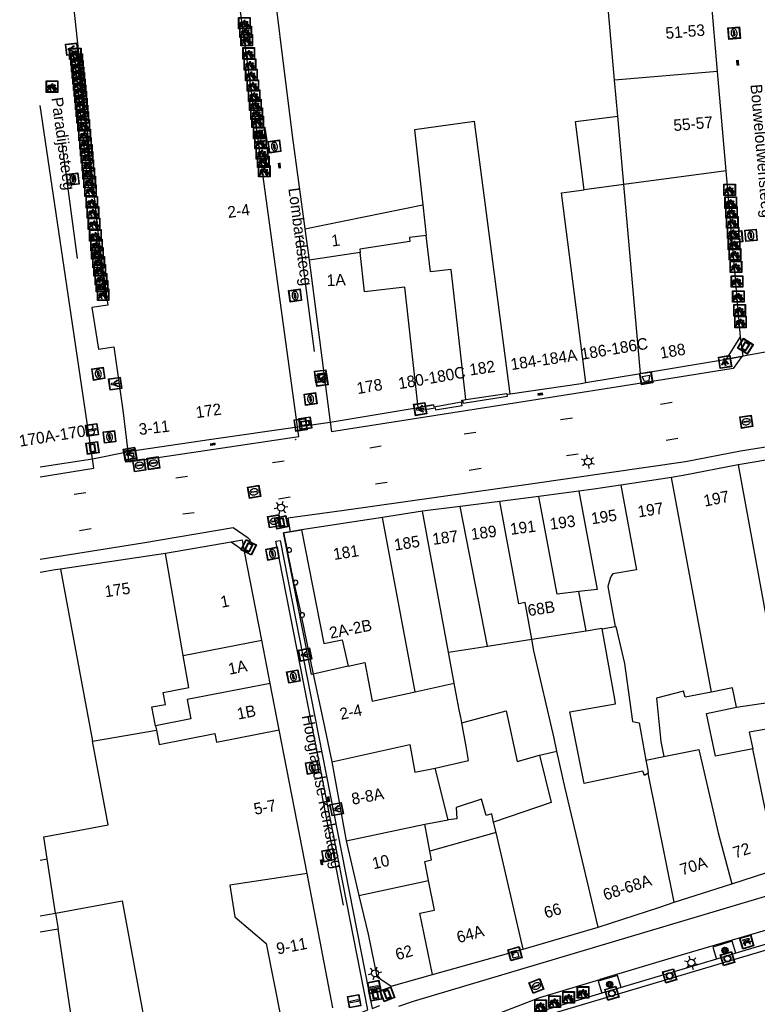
# Model space of a CAD drawing. Header units: metres. Extents: x 93870 to 95789, y 463036 to 464040.
# Tile 97 of 256: x 93870 to 93934, y 463903 to 463988. Entities that reach past the tile are written whole.
import ezdxf
from ezdxf.enums import TextEntityAlignment as Align

# ---------------------------------------------------------------- set-up
doc = ezdxf.new("R2010")
doc.units = ezdxf.units.M
doc.header["$LTSCALE"] = 25.4
for name, color, linetype in [('B_BEBOUWINGSGRENS_0', 1, 'Continuous'), ('B_LUIFEL_1', 200, 'Continuous'), ('B_OVERBOUWLIJN_LIJN_1', 7, 'Continuous'), ('B_TUSSENMUUR_0', 7, 'Continuous'), ('BRANDSTOFPOMP', 7, 'Continuous'), ('G_GRENS_ALGEMEEN_0', 7, 'Continuous'), ('Q_AFVALBAK_0', 7, 'Continuous'), ('Q_BANK_0', 7, 'Continuous'), ('Q_BOOM_0', 3, 'Continuous'), ('Q_BRANDSTOFPOMP_0', 7, 'Continuous'), ('Q_CAI-KAST_0', 10, 'Continuous'), ('Q_FIETSENREK_0', 6, 'Continuous'), ('Q_INSPECTIE_OF_RIOOLPUT_0', 253, 'Continuous'), ('Q_KOLK_0', 254, 'Continuous'), ('Q_LICHTMAST_0', 2, 'Continuous'), ('Q_LICHTPUNT_0', 7, 'Continuous'), ('Q_LICHTPUNT_1', 7, 'Continuous'), ('Q_LIJNAFWATERING_LIJN_0', 7, 'Continuous'), ('Q_MEERRING_0', 7, 'Continuous'), ('Q_STRAATNAAMBORD_0', 7, 'Continuous'), ('Q_VERKEERSBORDPAAL_0', 40, 'Continuous'), ('Q_WATERLEIDINGPUT_0', 5, 'Continuous'), ('Q_WEGWIJZER_0', 7, 'Continuous'), ('S_GBKN_SYMBOOL_OV_GROOT_0', 7, 'Continuous'), ('V_WEGGRENS_0', 7, 'Continuous'), ('W_WATERGRENS_0', 5, 'Continuous'), ('Z_GBKN_HUISNUMMER_0', 252, 'Continuous'), ('Z_STRAATNAAM_0', 252, 'Continuous')]:
    doc.layers.add(name, color=color, linetype=linetype)
doc.layers.add('Q_PAAL_STEEN_0', color=7, linetype='Continuous', true_color=0xa97373)

# ---------------------------------------------------------------- blocks, each defined once
blk = doc.blocks.new('Q_AFVALBAK')
for points in [[(-0.5, 0.5), (0.5, 0.5), (0.5, -0.5), (-0.5, -0.5)], [(-0.336, 0.197), (0.331, 0.197), (0.19, -0.251), (-0.196, -0.251)]]:
    blk.add_lwpolyline(points, close=True)
blk.add_lwpolyline([(-0.442, 0.464), (0.438, 0.464, -0.414214), (0.459, 0.442), (0.459, -0.437, -0.414214), (0.438, -0.459), (-0.442, -0.459, -0.414214), (-0.463, -0.437), (-0.463, 0.442), (-0.463, 0.444), (-0.463, 0.446), (-0.463, 0.448), (-0.462, 0.45), (-0.461, 0.451), (-0.46, 0.453), (-0.459, 0.455), (-0.458, 0.456), (-0.457, 0.457), (-0.456, 0.459), (-0.454, 0.46), (-0.453, 0.461), (-0.451, 0.462), (-0.449, 0.462), (-0.447, 0.463), (-0.446, 0.463), (-0.444, 0.464), (-0.442, 0.464)], format="xyb")
blk = doc.blocks.new('Q_STRAATNAAMBORD')
for points in [[(-0.5, 0.5), (0.5, 0.5), (0.5, -0.5), (-0.5, -0.5)], [(-0.369, 0.22), (0.358, 0.22), (0.358, -0.214), (-0.369, -0.214)]]:
    blk.add_lwpolyline(points, close=True)
for points in [[(-0.442, 0.464), (0.438, 0.464, -0.414214), (0.459, 0.442), (0.459, -0.437, -0.414214), (0.438, -0.459), (-0.442, -0.459, -0.414214), (-0.463, -0.437), (-0.463, 0.442), (-0.463, 0.444), (-0.463, 0.446), (-0.463, 0.448), (-0.462, 0.45), (-0.461, 0.451), (-0.46, 0.453), (-0.459, 0.455), (-0.458, 0.456), (-0.457, 0.457), (-0.456, 0.459), (-0.454, 0.46), (-0.453, 0.461), (-0.451, 0.462), (-0.449, 0.462), (-0.447, 0.463), (-0.446, 0.463), (-0.444, 0.464), (-0.442, 0.464)], [(-0.287, 0.16), (0.281, 0.16, -0.414214), (0.303, 0.139), (0.303, -0.134, -0.414214), (0.281, -0.156), (-0.287, -0.156, -0.414214), (-0.308, -0.134), (-0.308, 0.139), (-0.308, 0.14), (-0.308, 0.142), (-0.307, 0.144), (-0.307, 0.146), (-0.306, 0.148), (-0.305, 0.149), (-0.304, 0.151), (-0.303, 0.152), (-0.302, 0.154), (-0.3, 0.155), (-0.299, 0.156), (-0.297, 0.157), (-0.296, 0.158), (-0.294, 0.159), (-0.292, 0.159), (-0.29, 0.16), (-0.288, 0.16), (-0.287, 0.16)]]:
    blk.add_lwpolyline(points, format="xyb")
blk = doc.blocks.new('Q_WEGWIJZER')
for points in [[(-0.5, 0.5), (0.5, 0.5), (0.5, -0.5), (-0.5, -0.5)], [(-0.369, 0.22), (0.358, 0.22), (0.358, -0.214), (-0.369, -0.214)]]:
    blk.add_lwpolyline(points, close=True)
for points in [[(-0.442, 0.464), (0.438, 0.464, -0.414214), (0.459, 0.442), (0.459, -0.437, -0.414214), (0.438, -0.459), (-0.442, -0.459, -0.414214), (-0.463, -0.437), (-0.463, 0.442), (-0.463, 0.444), (-0.463, 0.446), (-0.463, 0.448), (-0.462, 0.45), (-0.461, 0.451), (-0.46, 0.453), (-0.459, 0.455), (-0.458, 0.456), (-0.457, 0.457), (-0.456, 0.459), (-0.454, 0.46), (-0.453, 0.461), (-0.451, 0.462), (-0.449, 0.462), (-0.447, 0.463), (-0.446, 0.463), (-0.444, 0.464), (-0.442, 0.464)], [(-0.287, 0.16), (0.281, 0.16, -0.414214), (0.303, 0.139), (0.303, -0.134, -0.414214), (0.281, -0.156), (-0.287, -0.156, -0.414214), (-0.308, -0.134), (-0.308, 0.139), (-0.308, 0.14), (-0.308, 0.142), (-0.307, 0.144), (-0.307, 0.146), (-0.306, 0.148), (-0.305, 0.149), (-0.304, 0.151), (-0.303, 0.152), (-0.302, 0.154), (-0.3, 0.155), (-0.299, 0.156), (-0.297, 0.157), (-0.296, 0.158), (-0.294, 0.159), (-0.292, 0.159), (-0.29, 0.16), (-0.288, 0.16), (-0.287, 0.16)]]:
    blk.add_lwpolyline(points, format="xyb")
blk = doc.blocks.new('Q_BRANDSTOFPOMP')
at = {"layer": 'BRANDSTOFPOMP', "color": 7}
for points in [[(-0.015, 0.015), (0.015, 0.015), (0.015, -0.015), (-0.015, -0.015), (-0.015, 0.015)], [(-0.014, 0.014), (0.014, 0.014), (0.014, -0.014), (-0.014, -0.014), (-0.014, 0.014)], [(-0.007, 0.006), (-0.008, 0.006), (-0.008, -0.011), (0.002, -0.011), (0.002, 0), (0.006, 0), (0.006, -0.005), (0.006, -0.005)], [(0.008, -0.005), (0.008, -0.005), (0.008, 0.002), (0.002, 0.002), (0.002, 0.006), (0.001, 0.006)]]:
    blk.add_lwpolyline(points, dxfattribs=at)
for points in [[(-0.003, 0.007), (-0.005, 0.007), (-0.007, 0.007), (-0.007, 0.006)], [(0.001, 0.006), (0.001, 0.007), (-0.001, 0.007), (-0.003, 0.007)], [(0.006, -0.005), (0.006, -0.005), (0.006, -0.006), (0.007, -0.006)], [(0.007, -0.006), (0.007, -0.006), (0.008, -0.005), (0.008, -0.005)]]:
    blk.add_open_spline(points, degree=3, dxfattribs=at)
blk = doc.blocks.new('Q_CAI-KAST')
for points in [[(-0.5, 0.5), (0.5, 0.5), (0.5, -0.5), (-0.5, -0.5)], [(-0.262, 0.264), (0.25, 0.264), (0.25, 0.187), (-0.262, 0.187)], [(-0.262, 0.107), (0.25, 0.107), (0.25, -0.332), (-0.262, -0.332)]]:
    blk.add_lwpolyline(points, close=True)
blk.add_lwpolyline([(-0.442, 0.464), (0.438, 0.464, -0.414214), (0.459, 0.442), (0.459, -0.437, -0.414214), (0.438, -0.459), (-0.442, -0.459, -0.414214), (-0.463, -0.437), (-0.463, 0.442), (-0.463, 0.444), (-0.463, 0.446), (-0.463, 0.448), (-0.462, 0.45), (-0.461, 0.451), (-0.46, 0.453), (-0.459, 0.455), (-0.458, 0.456), (-0.457, 0.457), (-0.456, 0.459), (-0.454, 0.46), (-0.453, 0.461), (-0.451, 0.462), (-0.449, 0.462), (-0.447, 0.463), (-0.446, 0.463), (-0.444, 0.464), (-0.442, 0.464)], format="xyb")
blk.add_circle((-0.177, -0.034), 0.0354)
blk = doc.blocks.new('Q_LICHTMAST')
for points in [[(-0.26, 0.15), (-0.52, 0.3)], [(0, 0.3), (0, 0.6)], [(0.26, 0.15), (0.52, 0.3)], [(-0.26, -0.15), (-0.52, -0.3)], [(0, -0.3), (0, -0.6)], [(0.26, -0.15), (0.52, -0.3)]]:
    blk.add_lwpolyline(points)
blk.add_circle((0, 0), 0.3)
blk = doc.blocks.new('Q_VERKEERSBORDPAAL')
for points in [[(-0.5, 0.5), (0.5, 0.5), (0.5, -0.5), (-0.5, -0.5)], [(-0.08, 0.333), (0.071, 0.333), (0.071, -0.329), (-0.08, -0.329)]]:
    blk.add_lwpolyline(points, close=True)
blk.add_lwpolyline([(-0.442, 0.464), (0.438, 0.464, -0.414214), (0.459, 0.442), (0.459, -0.437, -0.414214), (0.438, -0.459), (-0.442, -0.459, -0.414214), (-0.463, -0.437), (-0.463, 0.442), (-0.463, 0.444), (-0.463, 0.446), (-0.463, 0.448), (-0.462, 0.45), (-0.461, 0.451), (-0.46, 0.453), (-0.459, 0.455), (-0.458, 0.456), (-0.457, 0.457), (-0.456, 0.459), (-0.454, 0.46), (-0.453, 0.461), (-0.451, 0.462), (-0.449, 0.462), (-0.447, 0.463), (-0.446, 0.463), (-0.444, 0.464), (-0.442, 0.464)], format="xyb")
blk = doc.blocks.new('Q_PAAL_STEEN')
for points in [[(-0.5, 0.5), (0.5, 0.5), (0.5, -0.5), (-0.5, -0.5)], [(-0.08, 0.333), (0.071, 0.333), (0.071, -0.329), (-0.08, -0.329)]]:
    blk.add_lwpolyline(points, close=True)
blk.add_lwpolyline([(-0.442, 0.464), (0.438, 0.464, -0.414214), (0.459, 0.442), (0.459, -0.437, -0.414214), (0.438, -0.459), (-0.442, -0.459, -0.414214), (-0.463, -0.437), (-0.463, 0.442), (-0.463, 0.444), (-0.463, 0.446), (-0.463, 0.448), (-0.462, 0.45), (-0.461, 0.451), (-0.46, 0.453), (-0.459, 0.455), (-0.458, 0.456), (-0.457, 0.457), (-0.456, 0.459), (-0.454, 0.46), (-0.453, 0.461), (-0.451, 0.462), (-0.449, 0.462), (-0.447, 0.463), (-0.446, 0.463), (-0.444, 0.464), (-0.442, 0.464)], format="xyb")
blk = doc.blocks.new('Q_KOLK')
blk.add_lwpolyline([(-0.5, 0.5), (0.5, 0.5), (0.5, -0.5), (-0.5, -0.5)], close=True)
for points in [[(-0.442, 0.464), (0.438, 0.464, -0.414214), (0.459, 0.442), (0.459, -0.437, -0.414214), (0.438, -0.459), (-0.442, -0.459, -0.414214), (-0.463, -0.437), (-0.463, 0.442, -0.414214), (-0.442, 0.464)], [(-0.345, 0.105, 0.380426), (-0.276, -0.18)], [(-0.008, 0.266, 0.240218), (-0.345, 0.105)], [(-0.194, 0.045, 0.853344), (-0.194, -0.032)], [(0.331, 0.111, 0.240191), (-0.008, 0.266)], [(0.185, -0.032, 0.849746), (0.185, 0.045)], [(0.267, -0.176, 0.380426), (0.331, 0.111)], [(-0.276, -0.18, 0.148452), (0.012, -0.257)], [(0.012, -0.257, 0.131742), (0.267, -0.176)]]:
    blk.add_lwpolyline(points, format="xyb")
for points in [[(-0.194, 0.045), (0.185, 0.045)], [(0.185, -0.032), (-0.194, -0.032)]]:
    blk.add_lwpolyline(points)
blk = doc.blocks.new('Q_INSPECTIE_OF_RIOOLPUT')
blk.add_lwpolyline([(-0.5, 0.5), (0.5, 0.5), (0.5, -0.5), (-0.5, -0.5)], close=True)
for points in [[(-0.442, 0.464), (0.438, 0.464, -0.414214), (0.459, 0.442), (0.459, -0.437, -0.414214), (0.438, -0.459), (-0.442, -0.459, -0.414214), (-0.463, -0.437), (-0.463, 0.442), (-0.463, 0.444), (-0.463, 0.446), (-0.463, 0.448), (-0.462, 0.45), (-0.461, 0.451), (-0.46, 0.453), (-0.459, 0.455), (-0.458, 0.456), (-0.457, 0.457), (-0.456, 0.459), (-0.454, 0.46), (-0.453, 0.461), (-0.451, 0.462), (-0.449, 0.462), (-0.447, 0.463), (-0.446, 0.463), (-0.444, 0.464), (-0.442, 0.464)], [(-0.345, 0.105, 0.380426), (-0.276, -0.18)], [(-0.008, 0.266, 0.240218), (-0.345, 0.105)], [(-0.194, 0.045, 0.853344), (-0.194, -0.032)], [(0.331, 0.111, 0.240191), (-0.008, 0.266)], [(0.185, -0.032, 0.849746), (0.185, 0.045)], [(0.267, -0.176, 0.380426), (0.331, 0.111)], [(-0.276, -0.18, 0.148452), (0.012, -0.257)], [(0.012, -0.257, 0.131742), (0.267, -0.176)]]:
    blk.add_lwpolyline(points, format="xyb")
for points in [[(-0.194, 0.045), (0.185, 0.045)], [(0.185, -0.032), (-0.194, -0.032)]]:
    blk.add_lwpolyline(points)
blk = doc.blocks.new('Q_WATERLEIDINGPUT')
blk.add_lwpolyline([(-0.5, 0.5), (0.5, 0.5), (0.5, -0.5), (-0.5, -0.5)], close=True)
for points in [[(-0.442, 0.464), (0.438, 0.464, -0.414214), (0.459, 0.442), (0.459, -0.437, -0.414214), (0.438, -0.459), (-0.442, -0.459, -0.414214), (-0.463, -0.437), (-0.463, 0.442), (-0.463, 0.444), (-0.463, 0.446), (-0.463, 0.448), (-0.462, 0.45), (-0.461, 0.451), (-0.46, 0.453), (-0.459, 0.455), (-0.458, 0.456), (-0.457, 0.457), (-0.456, 0.459), (-0.454, 0.46), (-0.453, 0.461), (-0.451, 0.462), (-0.449, 0.462), (-0.447, 0.463), (-0.446, 0.463), (-0.444, 0.464), (-0.442, 0.464)], [(-0.345, 0.105, 0.380426), (-0.276, -0.18)], [(-0.008, 0.266, 0.240218), (-0.345, 0.105)], [(-0.194, 0.045, 0.853344), (-0.194, -0.032)], [(0.331, 0.111, 0.240191), (-0.008, 0.266)], [(0.185, -0.032, 0.849746), (0.185, 0.045)], [(0.267, -0.176, 0.380426), (0.331, 0.111)], [(-0.276, -0.18, 0.148452), (0.012, -0.257)], [(0.012, -0.257, 0.131742), (0.267, -0.176)]]:
    blk.add_lwpolyline(points, format="xyb")
for points in [[(-0.194, 0.045), (0.185, 0.045)], [(0.185, -0.032), (-0.194, -0.032)]]:
    blk.add_lwpolyline(points)
blk = doc.blocks.new('Q_LICHTPUNT')
for points in [[(-0.5, 0.5), (0.5, 0.5), (0.5, -0.5), (-0.5, -0.5)], [(-0.463, 0.464), (0.459, 0.464), (0.459, -0.459), (-0.463, -0.459)], [(-0.123, 0.08), (-0.077, 0.051), (-0.255, -0.233), (-0.301, -0.204)], [(-0.033, 0.032), (0.021, 0.032), (0.021, -0.303), (-0.033, -0.303)], [(0.075, 0.051), (0.121, 0.079), (0.293, -0.209), (0.247, -0.236)]]:
    blk.add_lwpolyline(points, close=True)
blk.add_circle((-0.002, 0.21), 0.103)
blk = doc.blocks.new('Q_FIETSENREK')
for points in [[(-0.5, 0.5), (0.5, 0.5), (0.5, -0.5), (-0.5, -0.5)], [(-0.063, 0.145), (0.184, 0.054), (0.037, -0.093)]]:
    blk.add_lwpolyline(points, close=True)
for points in [[(-0.442, 0.464), (0.438, 0.464, -0.414214), (0.459, 0.442), (0.459, -0.437, -0.414214), (0.438, -0.459), (-0.442, -0.459, -0.414214), (-0.463, -0.437), (-0.463, 0.442), (-0.463, 0.444), (-0.463, 0.446), (-0.463, 0.448), (-0.462, 0.45), (-0.461, 0.451), (-0.46, 0.453), (-0.459, 0.455), (-0.458, 0.456), (-0.457, 0.457), (-0.456, 0.459), (-0.454, 0.46), (-0.453, 0.461), (-0.451, 0.462), (-0.449, 0.462), (-0.447, 0.463), (-0.446, 0.463), (-0.444, 0.464), (-0.442, 0.464)], [(-0.181, 0.106, 0.847256), (-0.324, -0.144)], [(-0.193, 0.075, 0.842492), (-0.305, -0.118)], [(-0.171, 0.065, 0.053288), (-0.193, 0.075)], [(-0.185, -0.134, 0.502492), (-0.147, 0.044)], [(-0.149, 0.089, 0.06236), (-0.181, 0.106)], [(-0.165, -0.161, 0.494489), (-0.125, 0.068)], [(-0.324, -0.144, 0.089606), (-0.421, -0.348)], [(-0.296, -0.162, 0.110942), (-0.375, -0.348)], [(-0.294, -0.105, 0.006942), (-0.305, -0.118)], [(-0.296, -0.162, 0.02458), (-0.283, -0.168)], [(-0.212, -0.105, 0.381614), (-0.294, -0.105)], [(-0.283, -0.168, 0.148109), (-0.198, -0.173)], [(-0.223, -0.136, 0.533998), (-0.276, -0.136)], [(-0.276, -0.136, 0.009682), (-0.271, -0.138)], [(-0.271, -0.138, 0.120201), (-0.218, -0.144)], [(-0.218, -0.144, 0.003554), (-0.223, -0.136)], [(-0.185, -0.134, 0.017985), (-0.212, -0.105)], [(-0.122, -0.348, 0.075837), (-0.198, -0.173)], [(-0.075, -0.348, 0.094234), (-0.165, -0.161)], [(0.095, -0.16, 0.385208), (0.186, -0.333)], [(0.209, -0.054, 0.224648), (0.108, -0.128)], [(0.126, -0.171, 0.376993), (0.197, -0.303)], [(0.212, -0.086, 0.20829), (0.139, -0.139)], [(0.186, -0.333, 1), (0.287, -0.06)], [(0.197, -0.303, 1), (0.276, -0.09)], [(0.287, -0.06, 0.086253), (0.238, -0.051)], [(0.276, -0.09, 0.079305), (0.241, -0.083)]]:
    blk.add_lwpolyline(points, format="xyb")
for points in [[(-0.171, 0.065), (-0.263, -0.038), (-0.239, -0.059), (-0.147, 0.044)], [(0.081, 0.221), (-0.003, 0.252), (-0.149, 0.089)], [(-0.125, 0.068), (-0.086, 0.111), (0.018, -0.131), (0.095, -0.16)], [(0.238, -0.051), (0.229, 0.053), (0.261, 0.093), (0.302, 0.078), (0.314, 0.11), (0.192, 0.155), (0.18, 0.123), (0.231, 0.104), (0.207, 0.076), (-0.04, 0.167), (0, 0.216), (0.07, 0.191), (0.081, 0.221)], [(0.209, -0.054), (0.199, 0.029), (0.057, -0.108)], [(-0.421, -0.348), (-0.375, -0.348)], [(-0.122, -0.348), (-0.075, -0.348)], [(0.057, -0.108), (0.108, -0.128)], [(0.126, -0.171), (0.253, -0.218), (0.241, -0.083)], [(0.139, -0.139), (0.222, -0.17), (0.212, -0.086)]]:
    blk.add_lwpolyline(points)
blk = doc.blocks.new('Q_MEERRING')
blk.add_lwpolyline([(-0.5, 0.5), (0.5, 0.5), (0.5, -0.5), (-0.5, -0.5)], close=True)
blk.add_lwpolyline([(-0.442, 0.464), (0.438, 0.464, -0.414214), (0.459, 0.442), (0.459, -0.437, -0.414214), (0.438, -0.459), (-0.442, -0.459, -0.414214), (-0.463, -0.437), (-0.463, 0.442), (-0.463, 0.444), (-0.463, 0.446), (-0.463, 0.448), (-0.462, 0.45), (-0.461, 0.451), (-0.46, 0.453), (-0.459, 0.455), (-0.458, 0.456), (-0.457, 0.457), (-0.456, 0.459), (-0.454, 0.46), (-0.453, 0.461), (-0.451, 0.462), (-0.449, 0.462), (-0.447, 0.463), (-0.446, 0.463), (-0.444, 0.464), (-0.442, 0.464)], format="xyb")
for radius in [0.3, 0.3, 0.25, 0.25]:
    blk.add_circle((0, 0), radius)
blk = doc.blocks.new('Q_BANK')
blk.add_lwpolyline([(-0.5, 0.5), (0.5, 0.5), (0.5, -0.5), (-0.5, -0.5)], close=True)
blk.add_lwpolyline([(-0.442, 0.464), (0.438, 0.464, -0.414214), (0.459, 0.442), (0.459, -0.437, -0.414214), (0.438, -0.459), (-0.442, -0.459, -0.414214), (-0.463, -0.437), (-0.463, 0.442), (-0.463, 0.444), (-0.463, 0.446), (-0.463, 0.448), (-0.462, 0.45), (-0.461, 0.451), (-0.46, 0.453), (-0.459, 0.455), (-0.458, 0.456), (-0.457, 0.457), (-0.456, 0.459), (-0.454, 0.46), (-0.453, 0.461), (-0.451, 0.462), (-0.449, 0.462), (-0.447, 0.463), (-0.446, 0.463), (-0.444, 0.464), (-0.442, 0.464)], format="xyb")
for points in [[(-0.267, 0.022), (-0.366, -0.078)], [(-0.18, 0.132), (-0.267, 0.132), (-0.267, 0.276)], [(-0.267, 0.276), (0.258, 0.276), (0.258, 0.132), (0.173, 0.132)], [(-0.18, 0.022), (-0.267, 0.022)], [(-0.267, 0.022), (-0.18, 0.022)], [(-0.18, 0.022), (-0.18, 0.132)], [(-0.18, 0.132), (-0.144, 0.132)], [(-0.144, 0.132), (-0.144, 0.022)], [(0.131, 0.132), (-0.144, 0.132)], [(0.131, 0.022), (-0.144, 0.022)], [(-0.144, 0.022), (0.131, 0.022)], [(0.131, 0.022), (-0.144, 0.022)], [(-0.144, 0.022), (0.131, 0.022)], [(-0.144, 0.022), (0.131, 0.022)], [(0.131, 0.022), (0.131, 0.132)], [(0.131, 0.132), (0.173, 0.132)], [(0.173, 0.132), (0.173, 0.022)], [(0.173, 0.022), (0.255, 0.022)], [(0.173, 0.022), (0.255, 0.022)], [(0.255, 0.022), (0.357, -0.078)], [(-0.236, -0.078), (-0.366, -0.078)], [(-0.192, -0.078), (-0.192, -0.27), (-0.236, -0.27), (-0.236, -0.078)], [(-0.236, -0.078), (-0.192, -0.078)], [(0.183, -0.078), (-0.192, -0.078)], [(0.226, -0.078), (0.226, -0.268), (0.183, -0.268), (0.183, -0.078)], [(0.183, -0.078), (0.226, -0.078)], [(0.357, -0.078), (0.226, -0.078)]]:
    blk.add_lwpolyline(points)
blk = doc.blocks.new('Q_BOOM')
for radius in [0.27, 0.18, 0.09]:
    blk.add_circle((0, 0), radius)
blk = doc.blocks.new('S_GBKN_SYMBOOL_OV_GROOT')
for points in [[(-0.21875, 0.0625), (0.21875, 0.0625)], [(-0.21875, 0), (0.21875, 0)], [(-0.1875, 0.0625), (-0.1875, 0)], [(-0.125, 0.09375), (-0.125, 0.0625)], [(-0.125, 0), (-0.125, -0.0625)], [(-0.0625, 0.0625), (-0.0625, 0)], [(0, 0.09375), (0, 0.0625)], [(0, 0), (0, -0.0625)], [(0.0625, 0.0625), (0.0625, 0)], [(0.125, 0.09375), (0.125, 0.0625)], [(0.125, 0), (0.125, -0.0625)], [(0.1875, 0.0625), (0.1875, 0)], [(-0.21875, -0.0625), (0.21875, -0.0625)], [(-0.1875, -0.0625), (-0.1875, -0.09375)], [(-0.0625, -0.0625), (-0.0625, -0.09375)], [(0.0625, -0.0625), (0.0625, -0.09375)], [(0.1875, -0.0625), (0.1875, -0.09375)]]:
    blk.add_lwpolyline(points)
blk = doc.blocks.new('LDN_BLOK7_AUTOCAD_OD_1_FMEBLOCK19')
at = {"layer": 'B_BEBOUWINGSGRENS_0'}
for p, q in [((-0.777, 0.592), (0.567, 0.812)), ((0.776, -0.558), (-0.777, -0.812))]:
    blk.add_line(p, q, dxfattribs=at)

msp = doc.modelspace()

# ---------------------------------------------------------------- linework, layer by layer
at = {"layer": 'B_BEBOUWINGSGRENS_0'}
for p, q in [((93930.525, 463983.958), (93929.891, 463991.33)), ((93931.265, 463975.362), (93930.525, 463983.958)), ((93876.439, 463950.47), (93871.898, 463981.04)), ((93894.807, 463970.355), (93895.176, 463967.646)), ((93923.849, 463957.833), (93931.298, 463959.072)), ((93919.133, 463957.049), (93923.849, 463957.833)), ((93912.308, 463956.056), (93912.566, 463956.093)), ((93908.454, 463955.543), (93908.731, 463955.584)), ((93897.001, 463953.629), (93904.622, 463954.903)), ((93871.898, 463949.752), (93876.439, 463950.47)), ((93937.618, 463950.836), (93932.312, 463949.944)), ((93926.537, 463948.854), (93922.136, 463948.181)), ((93918.52, 463947.66), (93915.044, 463947.211)), ((93911.665, 463946.776), (93908.261, 463946.337)), ((93915.044, 463947.211), (93911.665, 463946.776)), ((93904.993, 463945.915), (93901.518, 463945.381)), ((93908.261, 463946.337), (93904.993, 463945.915)), ((93901.518, 463945.381), (93894.525, 463944.307)), ((93891.074, 463934.772), (93889.593, 463942.432)), ((93882.756, 463942.265), (93873.674, 463940.924)), ((93920.53, 463935.74), (93921.66, 463935.951)), ((93891.804, 463931.03), (93891.074, 463934.772)), ((93898.549, 463932.51), (93895.52, 463931.834)), ((93892.589, 463927.006), (93891.804, 463931.03)), ((93895.012, 463914.593), (93892.589, 463927.006)), ((93897.154, 463924.252), (93898.39, 463917.397)), ((93907.21, 463919.21), (93906.08, 463923.69)), ((93898.39, 463917.397), (93899.474, 463912.668)), ((93897.233, 463902.965), (93895.012, 463914.593)), ((93931.749, 463913.678), (93935.769, 463914.974)), ((93926.769, 463912.088), (93931.749, 463913.678)), ((93873.242, 463911.136), (93873.451, 463909.766)), ((93913.712, 463908.025), (93920.186, 463909.93)), ((93905.855, 463905.851), (93913.712, 463908.025)), ((93902.277, 463904.834), (93905.855, 463905.851))]:
    msp.add_line(p, q, dxfattribs=at)
for points in [[(93894.163, 463953.235), (93888.94, 463991.29), (93888.24, 463995.47)], [(93891.55, 463995.82), (93893.71, 463978.42), (93894.807, 463970.355)], [(93875.3, 463992.87), (93874.73, 463991.76), (93874.57, 463991.77), (93877.01, 463969.07), (93877.771, 463963.749), (93876.384, 463963.551), (93876.94, 463959.952), (93878.284, 463960.156), (93879.07, 463954.66), (93879.486, 463951.083)], [(93931.298, 463959.072), (93932.5, 463961.01), (93931.265, 463975.362)], [(93895.176, 463967.646), (93896.478, 463957.645), (93897.001, 463953.629)], [(93912.566, 463956.093), (93918.729, 463956.982), (93919.133, 463957.049)], [(93908.731, 463955.584), (93912.295, 463956.11), (93912.308, 463956.056)], [(93905.938, 463955.123), (93905.964, 463954.966), (93908.35, 463955.384)], [(93908.35, 463955.384), (93908.409, 463955.394), (93908.386, 463955.532), (93908.454, 463955.543)], [(93904.622, 463954.903), (93904.678, 463954.912), (93905.938, 463955.123)], [(93879.486, 463951.083), (93886.741, 463952.147), (93894.163, 463953.235)], [(93932.312, 463949.944), (93927.548, 463949.009), (93926.537, 463948.854)], [(93922.136, 463948.181), (93919.817, 463947.827), (93918.52, 463947.66)], [(93894.525, 463944.307), (93896.459, 463934.493), (93898.038, 463934.8), (93898.549, 463932.51)], [(93889.593, 463942.432), (93888.429, 463943.243), (93882.756, 463942.265)], [(93893.275, 463942.497), (93893.368, 463942.39), (93893.471, 463942.368), (93893.57, 463942.402), (93893.638, 463942.482), (93893.654, 463942.586), (93893.612, 463942.691), (93893.519, 463942.755), (93893.406, 463942.757), (93893.31, 463942.697), (93893.262, 463942.579)], [(93893.262, 463942.579), (93893.264, 463942.536), (93893.275, 463942.497)], [(93873.674, 463940.924), (93873.197, 463940.854), (93871.898, 463940.626)], [(93893.827, 463939.828), (93893.814, 463939.773), (93893.818, 463939.717), (93893.837, 463939.665), (93893.87, 463939.621)], [(93893.87, 463939.621), (93893.976, 463939.564), (93894.07, 463939.568), (93894.152, 463939.614), (93894.203, 463939.693), (93894.213, 463939.786), (93894.176, 463939.878), (93894.098, 463939.94), (93894, 463939.958), (93893.906, 463939.927), (93893.827, 463939.828)], [(93894.446, 463937.09), (93894.395, 463937.004), (93894.387, 463936.939), (93894.401, 463936.876), (93894.434, 463936.819), (93894.506, 463936.765)], [(93894.506, 463936.765), (93894.554, 463936.751), (93894.604, 463936.749), (93894.713, 463936.793), (93894.779, 463936.89), (93894.778, 463937.008), (93894.711, 463937.105), (93894.602, 463937.147), (93894.487, 463937.121), (93894.446, 463937.09)], [(93924.52, 463923.27), (93924.2, 463923.07), (93924.06, 463923.43), (93923.224, 463923.257), (93918.99, 463922.38), (93917.75, 463928.57), (93921.7, 463929.26), (93921.625, 463929.673), (93920.53, 463935.74)], [(93921.66, 463935.951), (93921.71, 463935.96), (93922.46, 463932.75), (93923.15, 463927.72), (93923.73, 463927.63), (93924.318, 463924.386)], [(93895.52, 463931.834), (93896.415, 463927.679), (93897.154, 463924.252)], [(93933.559, 463925.37), (93930.351, 463924.731), (93929.557, 463928.437), (93932.148, 463928.983)], [(93932.148, 463928.983), (93935.64, 463929.481), (93935.743, 463928.954)], [(93935.743, 463928.954), (93936.071, 463927.287), (93933.256, 463926.814), (93933.559, 463925.37)], [(93908.399, 463927.628), (93912.214, 463928.647), (93913.169, 463924.273), (93915.123, 463924.823)], [(93906.08, 463923.69), (93908.96, 463924.37), (93908.752, 463925.575), (93908.399, 463927.628)], [(93915.123, 463924.823), (93916.129, 463920.722), (93911.141, 463919.035)], [(93924.318, 463924.386), (93924.476, 463923.516), (93924.52, 463923.27)], [(93911.141, 463919.035), (93910.974, 463919.745), (93910.5, 463919.61), (93910.08, 463921.02), (93907.89, 463920.29), (93907.97, 463919.32), (93907.21, 463919.21)], [(93899.474, 463912.668), (93900.299, 463909.322), (93901.04, 463905.662), (93902.277, 463904.834)], [(93920.186, 463909.93), (93925.524, 463911.68), (93926.769, 463912.088)]]:
    msp.add_lwpolyline(points, dxfattribs=at)
at = {"layer": 'B_LUIFEL_1'}
for p, q in [((93912.337, 463955.87), (93912.308, 463956.056)), ((93908.406, 463955.069), (93908.35, 463955.384))]:
    msp.add_line(p, q, dxfattribs=at)
for points in [[(93908.454, 463955.543), (93908.51, 463955.272), (93912.337, 463955.87)], [(93905.938, 463955.123), (93904.819, 463954.935), (93904.863, 463954.67), (93906.09, 463954.864), (93906.122, 463954.685), (93908.406, 463955.069)]]:
    msp.add_lwpolyline(points, dxfattribs=at)
at = {"layer": 'B_OVERBOUWLIJN_LIJN_1'}
for points in [[(93931.298, 463959.072), (93932.747, 463959.348), (93932.5, 463961.01)], [(93895.52, 463931.834), (93895.382, 463931.803), (93895.262, 463932.412), (93892.958, 463944.05), (93894.525, 463944.307)], [(93889.593, 463942.432), (93889.401, 463943.415), (93888.429, 463943.243)]]:
    msp.add_lwpolyline(points, dxfattribs=at)
at = {"layer": 'B_TUSSENMUUR_0'}
for p, q in [((93921.603, 463983.214), (93921.078, 463989.141)), ((93930.525, 463983.958), (93921.603, 463983.214)), ((93921.877, 463980.118), (93921.603, 463983.214)), ((93922.402, 463974.183), (93921.877, 463980.118)), ((93912.566, 463956.093), (93909.495, 463979.635)), ((93931.265, 463975.362), (93922.402, 463974.183)), ((93922.402, 463974.183), (93918.985, 463973.728)), ((93923.849, 463957.833), (93922.402, 463974.183)), ((93894.807, 463970.355), (93905.018, 463972.429)), ((93905.018, 463972.429), (93905.318, 463969.771)), ((93899.584, 463968.321), (93895.176, 463967.646)), ((93932.312, 463949.944), (93935.044, 463935.001)), ((93930.01, 463930.283), (93926.537, 463948.854)), ((93907.227, 463933.742), (93904.993, 463945.915)), ((93910.602, 463934.263), (93908.261, 463946.337)), ((93904.362, 463930.312), (93901.518, 463945.381)), ((93884.271, 463933.444), (93882.756, 463942.265)), ((93873.674, 463940.924), (93876.438, 463926.016)), ((93919.136, 463935.581), (93918.523, 463938.972)), ((93914.44, 463934.856), (93919.136, 463935.581)), ((93884.271, 463933.444), (93891.074, 463934.772)), ((93910.602, 463934.263), (93914.44, 463934.856)), ((93907.227, 463933.742), (93910.602, 463934.263)), ((93907.731, 463931.062), (93907.227, 463933.742)), ((93904.362, 463930.312), (93907.731, 463931.062)), ((93881.893, 463927.367), (93881.966, 463926.995)), ((93876.438, 463926.016), (93881.966, 463926.995)), ((93915.123, 463924.823), (93916.622, 463925.172)), ((93924.318, 463924.386), (93925.882, 463924.7)), ((93926.769, 463912.088), (93924.52, 463923.27)), ((93898.39, 463917.397), (93905.185, 463918.862)), ((93905.185, 463918.862), (93907.21, 463919.21)), ((93905.63, 463916.51), (93905.185, 463918.862)), ((93911.353, 463918.137), (93911.141, 463919.035)), ((93911.353, 463918.137), (93905.63, 463916.51)), ((93913.712, 463908.025), (93911.353, 463918.137)), ((93871.898, 463915.742), (93872.522, 463915.862)), ((93873.242, 463911.136), (93872.522, 463915.862)), ((93899.474, 463912.668), (93905.515, 463913.971)), ((93875.232, 463898.078), (93873.451, 463909.766))]:
    msp.add_line(p, q, dxfattribs=at)
for points in [[(93918.985, 463973.728), (93918.217, 463979.643), (93921.877, 463980.118)], [(93909.495, 463979.635), (93904.285, 463978.923), (93905.018, 463972.429)], [(93919.133, 463957.049), (93917.003, 463973.464), (93918.985, 463973.728)], [(93905.318, 463969.771), (93903.863, 463969.607), (93903.901, 463969.272), (93899.552, 463968.605), (93899.584, 463968.321)], [(93908.731, 463955.584), (93907.462, 463966.833), (93905.673, 463966.631), (93905.318, 463969.771)], [(93904.622, 463954.903), (93903.448, 463965.306), (93899.97, 463964.912), (93899.584, 463968.321)], [(93918.52, 463947.66), (93920.109, 463939.163), (93918.523, 463938.972)], [(93922.136, 463948.181), (93923.508, 463940.844), (93921.464, 463940.521), (93921.345, 463940.374), (93921.225, 463940.096), (93921.037, 463939.401), (93921.66, 463935.951)], [(93914.44, 463934.856), (93913.865, 463938.034), (93913.322, 463937.914), (93911.665, 463946.776)], [(93918.523, 463938.972), (93916.627, 463938.744), (93915.044, 463947.211)], [(93919.136, 463935.581), (93920.52, 463935.794), (93920.53, 463935.74)], [(93916.622, 463925.172), (93916.38, 463926.29), (93914.624, 463933.841), (93914.44, 463934.856)], [(93881.893, 463927.367), (93881.577, 463928.987), (93882.756, 463929.216), (93882.555, 463930.246), (93884.773, 463930.678), (93884.271, 463933.444)], [(93898.549, 463932.51), (93899.991, 463932.832), (93900.634, 463929.482), (93904.362, 463930.312)], [(93891.804, 463931.03), (93884.612, 463929.628), (93884.937, 463927.959), (93881.893, 463927.367)], [(93908.399, 463927.628), (93908.34, 463927.97), (93908.166, 463928.75), (93907.731, 463931.062)], [(93932.148, 463928.983), (93931.822, 463930.642), (93930.01, 463930.283)], [(93930.01, 463930.283), (93927.722, 463929.831), (93927.576, 463930.346), (93925.249, 463929.76), (93925.601, 463926.002), (93925.882, 463924.7)], [(93881.966, 463926.995), (93882.209, 463925.747), (93887.02, 463926.684), (93887.163, 463925.948), (93892.589, 463927.006)], [(93872.522, 463915.862), (93872.233, 463917.763), (93874.887, 463918.256), (93877.777, 463918.792), (93876.438, 463926.016)], [(93897.154, 463924.252), (93903.879, 463925.748), (93904.335, 463923.36), (93906.08, 463923.69)], [(93935.769, 463914.974), (93934.532, 463920.736), (93933.559, 463925.37)], [(93920.186, 463909.93), (93917.32, 463921.95), (93916.622, 463925.172)], [(93925.882, 463924.7), (93928.888, 463925.306), (93930.581, 463918.102), (93931.749, 463913.678)], [(93905.515, 463913.971), (93905.175, 463915.626), (93905.774, 463915.749), (93905.63, 463916.51)], [(93895.012, 463914.593), (93888.312, 463913.572), (93888.755, 463910.841), (93891.446, 463908.526), (93892.767, 463901.966)], [(93905.855, 463905.851), (93904.767, 463911.153), (93906.04, 463911.415), (93905.515, 463913.971)], [(93873.242, 463911.136), (93878.998, 463912.204), (93881.37, 463899.413)]]:
    msp.add_lwpolyline(points, dxfattribs=at)
at = {"layer": 'G_GRENS_ALGEMEEN_0'}
for p, q in [((93939.961, 463910.01), (93932.094, 463907.684)), ((93932.094, 463907.684), (93930.417, 463907.168)), ((93922.186, 463904.718), (93920.497, 463904.222))]:
    msp.add_line(p, q, dxfattribs=at)
for points in [[(93932.094, 463907.684), (93931.782, 463908.735), (93930.105, 463908.22), (93930.417, 463907.168)], [(93930.417, 463907.168), (93927.721, 463906.366), (93922.186, 463904.718)], [(93922.186, 463904.718), (93921.855, 463905.742), (93920.175, 463905.275), (93920.497, 463904.222)], [(93920.497, 463904.222), (93915.392, 463902.689), (93911.999, 463901.381), (93910.365, 463900.704)]]:
    msp.add_lwpolyline(points, dxfattribs=at)
at = {"layer": 'Q_LIJNAFWATERING_LIJN_0'}
for p, q in [((93926.591, 463955.335), (93925.575, 463955.157)), ((93917.958, 463953.985), (93916.943, 463953.83)), ((93909.594, 463952.741), (93908.594, 463952.595)), ((93926.061, 463952.081), (93927.072, 463952.251)), ((93901.419, 463951.544), (93900.431, 463951.389)), ((93917.439, 463950.743), (93918.451, 463950.892)), ((93893.025, 463950.252), (93892.013, 463950.109)), ((93909.04, 463949.478), (93910.055, 463949.638)), ((93884.65, 463948.929), (93883.638, 463948.779)), ((93900.933, 463948.288), (93901.917, 463948.445)), ((93875.848, 463947.526), (93874.848, 463947.37)), ((93892.517, 463946.998), (93893.543, 463947.155)), ((93884.237, 463945.69), (93885.239, 463945.828)), ((93875.3, 463944.26), (93876.31, 463944.433))]:
    msp.add_line(p, q, dxfattribs=at)
at = {"layer": 'V_WEGGRENS_0'}
for p, q in [((93932.625, 463959.325), (93931.298, 463959.072)), ((93894.163, 463953.235), (93897.001, 463953.629)), ((93897.001, 463953.629), (93897.105, 463952.8)), ((93876.439, 463950.47), (93879.432, 463951.072)), ((93879.432, 463951.072), (93879.486, 463951.083)), ((93893.54, 463944.145), (93892.958, 463944.05)), ((93894.525, 463944.307), (93893.54, 463944.145)), ((93892.958, 463944.05), (93893.262, 463942.579)), ((93893.275, 463942.497), (93893.827, 463939.828)), ((93893.87, 463939.621), (93894.446, 463937.09)), ((93894.506, 463936.765), (93895.52, 463931.834)), ((93939.764, 463911.172), (93930.3, 463908.372))]:
    msp.add_line(p, q, dxfattribs=at)
for points in [[(94082.864, 463982.983), (94081.992, 463983.627), (94040.306, 463973.862), (94032.883, 463972.422), (94019.044, 463969.421), (94010.692, 463967.664), (93997.312, 463964.863), (93991.765, 463963.686), (93984.58, 463962.145), (93971.102, 463959.244), (93961.349, 463957.042), (93947.136, 463953.879), (93938.134, 463952.003), (93932.5, 463951.121), (93927.751, 463950.198), (93914.342, 463948.258), (93898.198, 463945.995)], [(93935.771, 463959.887), (93932.747, 463959.348), (93932.625, 463959.325)], [(93932.625, 463959.325), (93931.868, 463958.262), (93925.761, 463957.288), (93913.336, 463955.329), (93897.105, 463952.8)], [(93879.432, 463951.072), (93879.581, 463950.21), (93894.273, 463952.383), (93894.163, 463953.235)], [(93871.898, 463948.904), (93876.551, 463949.645), (93876.439, 463950.47)], [(93898.198, 463945.995), (93893.32, 463945.311), (93893.54, 463944.145)], [(93889.988, 463943.52), (93889.888, 463943.589), (93888.594, 463944.484), (93880.776, 463943.169), (93871.898, 463941.742)], [(93889.593, 463942.432), (93890.094, 463943.447), (93889.988, 463943.52)], [(93892.288, 463943.335), (93892.668, 463943.386), (93900.626, 463902.905), (93901.29, 463903.147)], [(93899.839, 463901.96), (93899.672, 463902.559), (93900.263, 463902.773), (93892.288, 463943.335)], [(93902.943, 463903.089), (93904.209, 463903.549), (93950.947, 463917.459), (93998.595, 463929.912)], [(93930.3, 463908.372), (93927.382, 463907.502), (93920.327, 463905.398)], [(93908.489, 463901.283), (93915.138, 463903.859), (93920.327, 463905.398)]]:
    msp.add_lwpolyline(points, dxfattribs=at)
at = {"layer": 'W_WATERGRENS_0'}
msp.add_lwpolyline([(93903.594, 463898.065), (93907.059, 463898.987), (93915.356, 463902.207), (93951.354, 463912.907), (94038.852, 463935.758), (94071.07, 463945.203), (94079.826, 463947.195)], dxfattribs=at)
at = {"layer": 'Z_STRAATNAAM_0'}
for p, q in [((93873.777, 463977.71), (93875.107, 463967.799)), ((93894.301, 463969.658), (93895.6, 463959.743)), ((93896.206, 463921.647), (93898.127, 463911.833))]:
    msp.add_line(p, q, dxfattribs=at)

# ---------------------------------------------------------------- block references
at = {"layer": 'B_BEBOUWINGSGRENS_0'}
msp.add_blockref('LDN_BLOK7_AUTOCAD_OD_1_FMEBLOCK19', (93872.674, 463910.324), dxfattribs=at)
at = {"layer": 'Q_AFVALBAK_0'}
for p, rotation in [((93924.347, 463957.437), 8.959839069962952), ((93879.725, 463950.749), 99.80688955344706)]:
    msp.add_blockref('Q_AFVALBAK', p, dxfattribs=dict(at, rotation=rotation))
at = {"layer": 'Q_BANK_0', "rotation": 16.48127221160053}
msp.add_blockref('Q_BANK', (93933.051, 463908.658), dxfattribs=at)
at = {"layer": 'Q_BOOM_0'}
for p, rotation in [((93931.154, 463907.928), 17.1027289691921), ((93921.175, 463904.983), 16.36566173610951)]:
    msp.add_blockref('Q_BOOM', p, dxfattribs=dict(at, rotation=rotation))
at = {"layer": 'Q_BRANDSTOFPOMP_0', "rotation": 8.413259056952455}
msp.add_blockref('Q_BRANDSTOFPOMP', (93894.004, 463952.145), dxfattribs=at)
at = {"layer": 'Q_CAI-KAST_0'}
for p, rotation in [((93896.198, 463957.606), 97.41981914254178), ((93912.99, 463907.638), 15.46655038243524)]:
    msp.add_blockref('Q_CAI-KAST', p, dxfattribs=dict(at, rotation=rotation))
at = {"layer": 'Q_FIETSENREK_0'}
for p in [(93889.575, 463988.148), (93889.679, 463987.397), (93889.781, 463986.675), (93874.947, 463985.499), (93889.948, 463985.531), (93875.063, 463985.001), (93890.056, 463984.574), (93875.125, 463984.414), (93875.182, 463983.873), (93890.178, 463983.674), (93875.243, 463983.368), (93875.291, 463982.832), (93872.933, 463982.655), (93875.346, 463982.309), (93890.302, 463982.755), (93875.413, 463981.764), (93875.464, 463981.15), (93890.419, 463981.881), (93890.527, 463981.081), (93875.531, 463980.553), (93890.629, 463980.328), (93875.589, 463980), (93890.725, 463979.615), (93875.669, 463979.318), (93890.857, 463978.638), (93875.749, 463978.482), (93875.825, 463977.758), (93890.972, 463977.783), (93875.89, 463977.144), (93891.092, 463976.897), (93875.954, 463976.538), (93891.211, 463976.157), (93876.028, 463975.837), (93876.102, 463975.142), (93891.301, 463975.348), (93876.18, 463974.404), (93876.259, 463973.667), (93931.566, 463973.728), (93876.37, 463972.651), (93931.657, 463972.618), (93876.465, 463971.787), (93931.725, 463971.786), (93931.796, 463970.923), (93876.57, 463970.793), (93931.871, 463970.013), (93876.681, 463969.786), (93876.773, 463968.958), (93931.952, 463969.027), (93876.855, 463968.236), (93876.961, 463967.476), (93932.024, 463968.147), (93877.057, 463966.759), (93932.113, 463967.066), (93877.165, 463966.002), (93932.209, 463965.804), (93877.256, 463965.393), (93877.356, 463964.657), (93932.324, 463964.501), (93932.431, 463963.307), (93932.505, 463962.3), (93917.629, 463903.861), (93918.88, 463904.29), (93915.207, 463903.145), (93916.418, 463903.489)]:
    msp.add_blockref('Q_FIETSENREK', p, dxfattribs=at)
at = {"layer": 'Q_INSPECTIE_OF_RIOOLPUT_0'}
for p, rotation in [((93876.936, 463957.816), 98.44926258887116), ((93895.306, 463955.633), 97.41981914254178), ((93933.007, 463953.661), 8.897410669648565), ((93890.419, 463947.595), 9.54786838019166), ((93914.844, 463904.845), 21.1776969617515)]:
    msp.add_blockref('Q_INSPECTIE_OF_RIOOLPUT', p, dxfattribs=dict(at, rotation=rotation))
at = {"layer": 'Q_KOLK_0'}
for p, rotation in [((93931.953, 463987.292), 94.91540460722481), ((93892.176, 463977.48), 97.8149458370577), ((93874.731, 463974.655), 96.13510953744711), ((93933.415, 463969.795), 94.9182278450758), ((93893.964, 463964.589), 97.81494583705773), ((93877.906, 463952.354), 96.63361722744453), ((93892.005, 463942.257), 101.1231921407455), ((93893.812, 463931.628), 101.1231921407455), ((93895.443, 463923.747), 101.1231921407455), ((93896.856, 463916.151), 101.1231921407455)]:
    msp.add_blockref('Q_KOLK', p, dxfattribs=dict(at, rotation=rotation))
at = {"layer": 'Q_LICHTMAST_0'}
for p, rotation in [((93919.299, 463950.211), 8.232370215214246), ((93892.745, 463946.234), 100.684912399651), ((93928.24, 463906.86), 16.56657018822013), ((93900.887, 463905.945), 101.4453405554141)]:
    msp.add_blockref('Q_LICHTMAST', p, dxfattribs=dict(at, rotation=rotation))
at = {"layer": 'Q_LICHTPUNT_0'}
for p, rotation in [((93931.166, 463958.838), 9.443611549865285), ((93904.786, 463954.766), 99.42725747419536), ((93879.67, 463950.896), 99.80688955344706)]:
    msp.add_blockref('Q_LICHTPUNT', p, dxfattribs=dict(at, rotation=rotation))
at = {"layer": 'Q_LICHTPUNT_1'}
for p, rotation in [((93874.641, 463985.9), 96.13510953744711), ((93890.946, 463978.393), 97.8149458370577), ((93932.158, 463969.673), 94.9182278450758), ((93896.263, 463957.278), 97.41981914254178), ((93878.394, 463956.965), 98.13885915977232), ((93894.818, 463933.521), 101.1217280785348), ((93897.555, 463920.149), 101.1217280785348)]:
    msp.add_blockref('Q_LICHTPUNT', p, dxfattribs=dict(at, rotation=rotation))
at = {"layer": 'Q_MEERRING_0', "rotation": 16.55398846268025}
for p in [(93931.38, 463907.21), (93926.375, 463905.723), (93921.374, 463904.213)]:
    msp.add_blockref('Q_MEERRING', p, dxfattribs=at)
at = {"layer": 'Q_PAAL_STEEN_0', "rotation": 101.1231921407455}
msp.add_blockref('Q_PAAL_STEEN', (93899.077, 463903.534), dxfattribs=at)
at = {"layer": 'Q_STRAATNAAMBORD_0'}
for p, rotation in [((93932.935, 463960.196), 58.19169176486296), ((93894.836, 463953.534), 7.903861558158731), ((93876.433, 463951.401), 98.44926258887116), ((93889.949, 463942.799), 63.72923510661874), ((93900.902, 463904.11), 101.1217280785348), ((93901.95, 463904.131), 110.8899496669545)]:
    msp.add_blockref('Q_STRAATNAAMBORD', p, dxfattribs=dict(at, rotation=rotation))
at = {"layer": 'Q_VERKEERSBORDPAAL_0'}
for p, rotation in [((93876.396, 463952.957), 98.44926258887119), ((93894.44, 463953.4), 7.903861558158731), ((93900.811, 463904.759), 101.1217280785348)]:
    msp.add_blockref('Q_VERKEERSBORDPAAL', p, dxfattribs=dict(at, rotation=rotation))
at = {"layer": 'Q_WATERLEIDINGPUT_0'}
for p, rotation in [((93880.484, 463949.89), 8.413259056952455), ((93881.701, 463950.085), 8.413259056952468), ((93892.156, 463945.056), 10.1179946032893)]:
    msp.add_blockref('Q_WATERLEIDINGPUT', p, dxfattribs=dict(at, rotation=rotation))
at = {"layer": 'Q_WEGWIJZER_0', "rotation": 100.684912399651}
msp.add_blockref('Q_WEGWIJZER', (93892.773, 463944.963), dxfattribs=at)
at = {"layer": 'S_GBKN_SYMBOOL_OV_GROOT_0'}
for p, rotation in [((93932.273, 463984.731), 94.91540460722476), ((93892.621, 463975.835), 97.74582658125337), ((93874.898, 463974.781), 96.13510953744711), ((93915.171, 463956.063), 8.20817967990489), ((93886.827, 463951.723), 8.339659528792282), ((93896.872, 463921.011), 101.1217280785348), ((93896.268, 463915.555), 101.0451697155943)]:
    msp.add_blockref('S_GBKN_SYMBOOL_OV_GROOT', p, dxfattribs=dict(at, rotation=rotation))

# ---------------------------------------------------------------- texts
at = {"layer": 'Z_GBKN_HUISNUMMER_0', "linetype": 'Continuous'}
for s, rotation, p in [('51-53', 4.9, (93927.717, 463987.43)), ('55-57', 4.9, (93928.404, 463979.446)), ('2-4', 7.8, (93889.075, 463971.923)), ('1', 7.8, (93897.465, 463969.364)), ('1A', 3, (93897.513, 463965.932)), ('186-186C', 9.4, (93921.589, 463959.992)), ('188', 9.5, (93926.632, 463959.794)), ('184-184A', 8.3, (93915.489, 463959.045)), ('180-180C', 9.9, (93905.786, 463957.473)), ('182', 8.4, (93910.148, 463958.32)), ('178', 9.5, (93900.399, 463956.732)), ('172', 8.4, (93886.462, 463954.633)), ('170A-170B', 9, (93873.384, 463952.518)), ('3-11', 6.6, (93881.761, 463953.16)), ('197', 11.1, (93930.411, 463947.023)), ('197', 8.7, (93924.714, 463946.046)), ('195', 8.2, (93920.685, 463945.446)), ('191', 7.3, (93913.674, 463944.514)), ('193', 7.3, (93917.102, 463944.956)), ('187', 7.3, (93906.947, 463943.647)), ('189', 7.3, (93910.283, 463944.077)), ('185', 8.7, (93903.635, 463943.177)), ('181', 8.7, (93898.363, 463942.367)), ('175', 8.4, (93878.58, 463939.121)), ('1', 10.9, (93887.879, 463938.127)), ('68B', 8.8, (93915.269, 463937.514)), ('2A-2B', 11.2, (93898.759, 463935.751)), ('1A', 11.1, (93888.985, 463932.422)), ('1B', 11.1, (93889.743, 463928.539)), ('2-4', 12.1, (93898.781, 463928.57)), ('8-8A', 10.2, (93900.232, 463921.268)), ('5-7', 11.1, (93891.347, 463920.321)), ('72', 18.2, (93932.596, 463916.589)), ('10', 12.9, (93901.369, 463915.591)), ('70A', 17.7, (93928.433, 463915.242)), ('68-68A', 18.2, (93922.699, 463913.385)), ('66', 16.4, (93916.243, 463911.376)), ('64A', 15.5, (93909.117, 463909.347)), ('9-11', 10.8, (93893.667, 463908.31)), ('62', 15.9, (93903.382, 463907.747))]:
    msp.add_text(s, height=1, rotation=rotation, dxfattribs=at).set_placement(p, align=Align.MIDDLE)
at = {"layer": 'Z_STRAATNAAM_0', "linetype": 'Continuous'}
for s, rotation, p in [('Bouwelouwensteeg', 274.93351, (93934.238, 463977.086)), ('Paradijssteeg', 277.64311, (93873.777, 463977.71)), ('Lombardsteeg', 277.46402, (93894.301, 463969.658)), ('Hooglandse Kerksteeg', 281.07509, (93896.206, 463921.647))]:
    msp.add_text(s, height=1, rotation=rotation, dxfattribs=at).set_placement(p, align=Align.MIDDLE)

doc.saveas('drawing.dxf')
